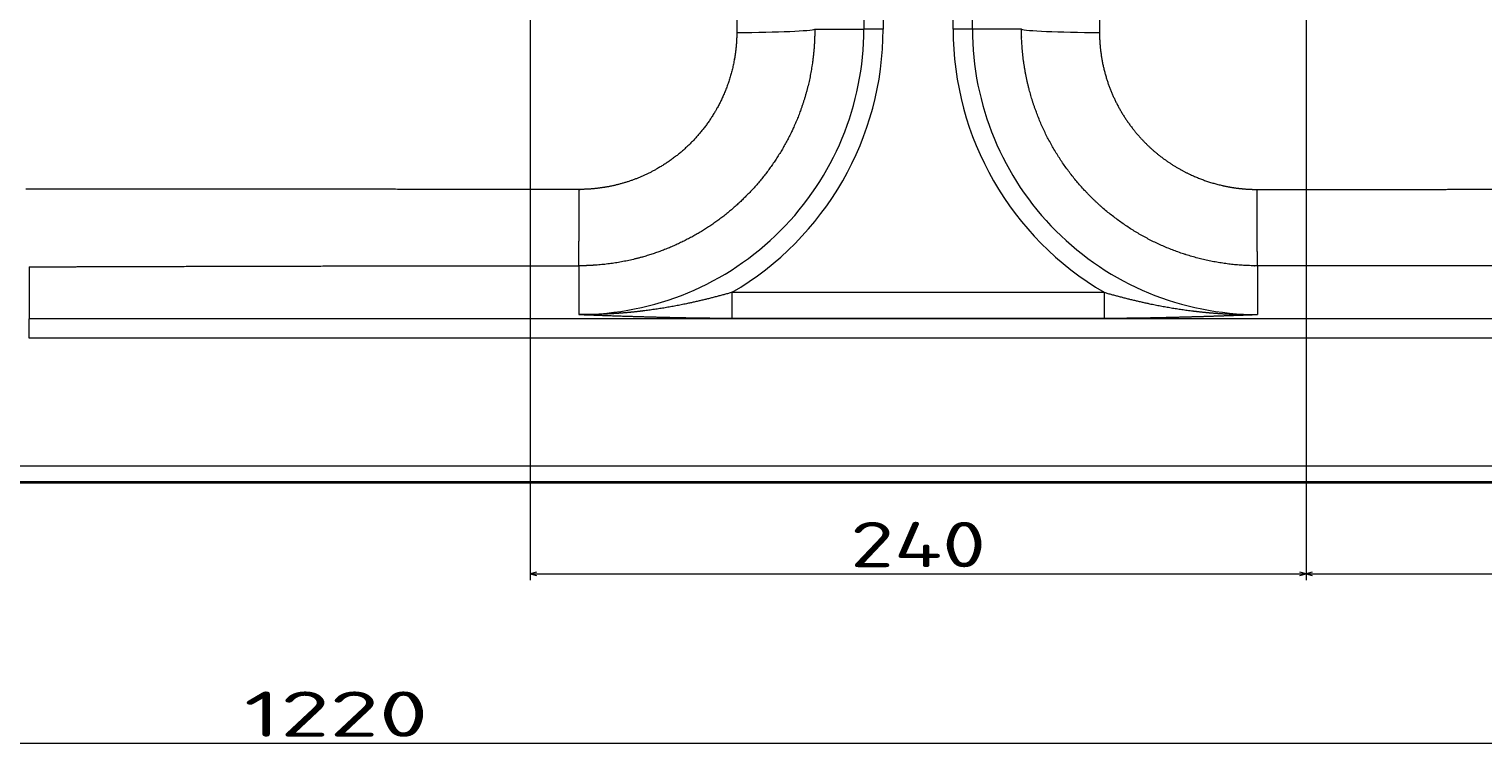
# Model space of a CAD drawing. Extents: x -177 to 1276, y 112 to 1174.
# Tile 6 of 12: x 475 to 925, y 112 to 335. Entities that reach past the tile are written whole.
import ezdxf
from ezdxf.enums import TextEntityAlignment as Align

# ---------------------------------------------------------------- set-up
doc = ezdxf.new("R2010")
doc.units = 0
doc.layers.get('0').update_dxf_attribs({"lineweight": 13})
doc.styles.get("Standard").update_dxf_attribs({"font": 'isocp.shx'})
doc.dimstyles.get("Standard").update_dxf_attribs({"dimtxt": 2.5, "dimasz": 2.5, "dimexe": 1.25, "dimexo": 0.625, "dimtad": 1, "dimcen": 2.5, "dimadec": 0, "dimazin": 0, "dimtfac": 1, "dimtmove": 0, "dimatfit": 0, "dimfxl": 0, "dimarcsym": 0})

# ---------------------------------------------------------------- blocks, each defined once
blk = doc.blocks.new('*D')
at = {"color": 7, "lineweight": 13}
for p, q in [((-36.13, 1053.7), (-149.75, 1053.7)), ((-147.75, 784.7), (-147.75, 1053.7)), ((1175.87, 1053.7), (1222.38, 1053.7)), ((1220.38, 1008.7), (1220.38, 1053.7)), ((-27.13, 1028.7), (-95.31, 1028.7)), ((-93.31, 784.7), (-93.31, 1028.7)), ((-27.13, 1028.7), (-65.44, 1028.7)), ((-63.44, 980.02), (-63.44, 1028.7)), ((-27.13, 1008.7), (-65.44, 1008.7)), ((1166.87, 1008.7), (1222.38, 1008.7)), ((586.37, 784.7), (-149.75, 784.7)), ((586.37, 784.7), (-95.31, 784.7)), ((749.87, 663.53), (749.87, 723.28)), ((749.87, 721.28), (1179.87, 721.28)), ((1179.87, 671.76), (1179.87, 723.28)), ((-36.13, 695.03), (-162.54, 695.03)), ((-160.54, 195.03), (-160.54, 695.03)), ((-36.13, 695.03), (-80.88, 695.03)), ((-78.88, 630.43), (-78.88, 695.03)), ((1175.87, 695.03), (1276.1, 695.03)), ((1274.1, 420.03), (1274.1, 695.03)), ((-36.13, 677.76), (-80.88, 677.76)), ((674.69, 619.55), (766.82, 643.12)), ((846.67, 398.72), (955.42, 498.64)), ((1114.39, 472.21), (1179.87, 472.21)), ((674.77, 420.03), (1276.1, 420.03)), ((629.87, 375.13), (629.87, 164.71)), ((869.87, 377.08), (869.87, 164.71)), ((869.87, 377.08), (869.87, 164.71)), ((-40.13, 208.03), (-40.13, 112.31)), ((1179.87, 208.03), (1179.87, 112.31)), ((1179.87, 208.03), (1179.87, 164.71)), ((-27.13, 195.03), (-162.54, 195.03)), ((629.87, 166.71), (869.87, 166.71)), ((869.87, 166.71), (1179.87, 166.71)), ((-40.13, 114.31), (1179.87, 114.31))]:
    blk.add_line(p, q, dxfattribs=at)
for points in [[(-147.23, 1051.77), (-147.75, 1053.7), (-148.27, 1051.77)], [(1220.89, 1051.77), (1220.38, 1053.7), (1219.86, 1051.77)], [(-92.79, 1026.77), (-93.31, 1028.7), (-93.82, 1026.77)], [(-62.92, 1026.77), (-63.44, 1028.7), (-63.95, 1026.77)], [(-63.95, 1010.63), (-63.44, 1008.7), (-62.92, 1010.63)], [(1219.86, 1010.63), (1220.38, 1008.7), (1220.89, 1010.63)], [(-148.27, 786.63), (-147.75, 784.7), (-147.23, 786.63)], [(-93.82, 786.63), (-93.31, 784.7), (-92.79, 786.63)], [(751.8, 721.79), (749.87, 721.28), (751.8, 720.76)], [(1177.94, 720.76), (1179.87, 721.28), (1177.94, 721.79)], [(-160.02, 693.1), (-160.54, 695.03), (-161.06, 693.1)], [(-78.36, 693.1), (-78.88, 695.03), (-79.4, 693.1)], [(1274.61, 693.1), (1274.1, 695.03), (1273.58, 693.1)], [(-79.4, 679.69), (-78.88, 677.76), (-78.36, 679.69)], [(765.08, 642.14), (766.82, 643.12), (764.82, 643.14)], [(734.66, 635.43), (732.92, 634.45), (734.92, 634.42)], [(1116.32, 472.72), (1114.39, 472.21), (1116.32, 471.69)], [(1177.94, 471.69), (1179.87, 472.21), (1177.94, 472.72)], [(891.99, 439.66), (893.07, 441.35), (891.29, 440.42)], [(1273.58, 421.97), (1274.1, 420.03), (1274.61, 421.97)], [(847.75, 400.41), (846.67, 398.72), (848.45, 399.65)], [(-161.06, 196.97), (-160.54, 195.03), (-160.02, 196.97)], [(631.8, 167.22), (629.87, 166.71), (631.8, 166.19)], [(867.94, 166.19), (869.87, 166.71), (867.94, 167.22)], [(871.8, 167.22), (869.87, 166.71), (871.8, 166.19)], [(1177.94, 166.19), (1179.87, 166.71), (1177.94, 167.22)], [(-38.2, 114.83), (-40.13, 114.31), (-38.2, 113.79)], [(1177.94, 113.79), (1179.87, 114.31), (1177.94, 114.83)]]:
    blk.add_lwpolyline(points, dxfattribs=at)
for s, height, rotation, p, p2 in [('45', 14, 90, (1218.38, 1017.65), (1218.38, 1044.74)), ('20', 14, 90, (-65.44, 980.02), (-65.44, 1007.1)), ('269', 14, 90, (-149.75, 898.18), (-149.75, 940.21)), ('244', 14, 90, (-95.31, 885.68), (-95.31, 927.71)), ('17', 14, 90, (-80.88, 630.43), (-80.88, 657.52)), ('35', 14, 14.3524, (685.11, 624.28), (711.35, 630.99)), ('%%c', 14, 14.3524, (674.19, 621.49), (684.14, 624.03)), ('275', 14, 90, (1272.1, 536.52), (1272.1, 578.55)), ('63', 20, 42.5763, (925.57, 473.93), (954.07, 500.11)), ('%%c', 20, 42.5763, (914.03, 463.33), (924.83, 473.25)), ('500', 14, 90, (-162.54, 424.02), (-162.54, 466.05))]:
    blk.add_text(s, height=height, rotation=rotation, dxfattribs=at).set_placement(p, p2, align=Align.FIT)
for s, p, p2 in [('430', (943.85, 723.28), (985.89, 723.28)), ('65', (1133.59, 474.21), (1160.67, 474.21)), ('240', (728.85, 168.71), (770.89, 168.71)), ('310', (1003.85, 168.71), (1045.89, 168.71)), ('1220', (541.38, 116.31), (598.36, 116.31))]:
    blk.add_text(s, height=14, dxfattribs=at).set_placement(p, p2, align=Align.FIT)
blk = doc.blocks.new('BLOCK37')
at = {"color": 7, "lineweight": 13}
for p, q in [((163.21, -190), (163.21, -360)), ((169.19, -190), (169.19, -360)), ((190.81, -360), (190.81, -190)), ((196.79, -360), (196.79, -190)), ((122.46, -441.36), (237.54, -441.36)), ((75, -449.52), (-95, -449.52)), ((285, -449.52), (75, -449.52)), ((122.46, -449.33), (237.54, -449.33)), ((455, -449.52), (285, -449.52)), ((455, -455.5), (-95, -455.5)), ((-595, -495), (595, -495))]:
    blk.add_line(p, q, dxfattribs=at)
at = {"color": 7, "lineweight": 13, "ltscale": 0.379543}
for p, q in [((148.03, -360), (163.21, -360)), ((211.97, -360), (196.79, -360))]:
    blk.add_line(p, q, dxfattribs=at)
at = {"color": 7, "lineweight": 13, "ltscale": 0.149429}
for p, q in [((169.19, -360), (163.21, -360)), ((196.79, -360), (190.81, -360)), ((-95, -455.5), (-95, -449.52))]:
    blk.add_line(p, q, dxfattribs=at)
at = {"color": 7, "lineweight": 13, "ltscale": 0.401033}
blk.add_line((-95, -433.48), (-95, -449.52), dxfattribs=at)
at = {"color": 7, "lineweight": 13, "ltscale": 0.376308}
for p, q in [((75, -433.16), (75, -448.21)), ((285, -433.16), (285, -448.21))]:
    blk.add_line(p, q, dxfattribs=at)
at = {"color": 7, "lineweight": 13, "ltscale": 0.199239}
for p, q in [((122.46, -449.33), (122.46, -441.36)), ((237.54, -441.36), (237.54, -449.33))]:
    blk.add_line(p, q, dxfattribs=at)
at = {"color": 7, "lineweight": 35}
blk.add_line((-595, -500), (595, -500), dxfattribs=at)
at = {"color": 7, "lineweight": 13}
for centre, radius, start, end in [((75, -360), 88.21, 269.9998, 0.0002), ((75, -360), 94.18, 300.2546, 0.0003), ((285, -360), 94.18, 179.9997, 239.7453), ((285, -360), 88.21, 179.9998, 270.0002)]:
    blk.add_arc(centre, radius, start, end, dxfattribs=at)
for centre, major_axis, start_param, end_param in [((123.12, -360), (25, 0.09), 4.743465, 6.195837), ((236.88, -360), (25, -0.09), 3.228941, 4.681313)]:
    blk.add_ellipse(centre, major_axis=major_axis, ratio=0.042152, start_param=start_param, end_param=end_param, dxfattribs=at)
for points, knots in [([(124.11, -310.03), (124.09, -314.98), (124.06, -320.18), (124.03, -325.7), (123.98, -335.72), (123.94, -346.63), (123.93, -351.32), (123.91, -356.14), (123.9, -361.05)], [0, 0, 0, 0, 0, 0, 58.3457, 58.3457, 58.3457, 100.147205, 100.147205, 100.147205, 100.147205, 100.147205, 100.147205]), ([(235.89, -310.03), (235.91, -314.98), (235.94, -320.19), (235.97, -325.7), (236.02, -335.73), (236.06, -346.63), (236.07, -351.33), (236.09, -356.14), (236.1, -361.05)], [0, 0, 0, 0, 0, 0, 58.306065, 58.306065, 58.306065, 100.077398, 100.077398, 100.077398, 100.077398, 100.077398, 100.077398]), ([(148.03, -360), (148.03, -360.39), (148.03, -360.78), (148.02, -361.17), (148.01, -361.95), (147.98, -362.72), (147.97, -363.11), (147.92, -364.34), (147.84, -365.56), (147.77, -366.39), (147.61, -368.05), (147.41, -369.71), (147.3, -370.54), (146.16, -378.01), (144.06, -385.3), (141.46, -391.52), (135.15, -402.79), (126.57, -412.4), (121.99, -416.56), (112.02, -423.84), (100.75, -428.89), (94.87, -430.81), (87.39, -432.41), (79.8, -433.02), (78.34, -433.1), (76.85, -433.15), (75.35, -433.16), (75.33, -433.16), (75.25, -433.16), (75.17, -433.16), (75.1, -433.16), (75.05, -433.16), (75, -433.16)], [0, 0, 0, 0, 0, 0, 2.550002, 2.550002, 2.550002, 5.096775, 5.096775, 5.096775, 10.573534, 10.573534, 10.573534, 16.065855, 16.065855, 16.065855, 60.297116, 60.297116, 60.297116, 101.006941, 101.006941, 101.006941, 141.720021, 141.720021, 141.720021, 151.421011, 151.421011, 151.421011, 151.598119, 151.598119, 151.598119, 151.942692, 151.942692, 151.942692, 151.942692, 151.942692, 151.942692]), ([(123.9, -361.05), (123.9, -361.34), (123.9, -361.63), (123.89, -361.92), (123.88, -362.49), (123.86, -363.07), (123.84, -363.36), (123.79, -364.32), (123.71, -365.28), (123.65, -365.96), (123.49, -367.3), (123.29, -368.64), (123.18, -369.31), (122.09, -375.15), (120.11, -380.78), (117.7, -385.49), (111.8, -393.98), (103.92, -400.64), (99.66, -403.4), (92.34, -406.88), (84.5, -408.79), (81.51, -409.27), (78.47, -409.53), (75.43, -409.55), (75.41, -409.55), (75.35, -409.55), (75.28, -409.55), (75.23, -409.55), (75.19, -409.55), (75.15, -409.55)], [0, 0, 0, 0, 0, 0, 2.338699, 2.338699, 2.338699, 4.673189, 4.673189, 4.673189, 10.186874, 10.186874, 10.186874, 15.728377, 15.728377, 15.728377, 58.707911, 58.707911, 58.707911, 100.056532, 100.056532, 100.056532, 124.881386, 124.881386, 124.881386, 125.056364, 125.056364, 125.056364, 125.395685, 125.395685, 125.395685, 125.395685, 125.395685, 125.395685]), ([(285, -433.16), (284.95, -433.16), (284.89, -433.16), (284.83, -433.16), (284.72, -433.16), (284.61, -433.16), (284.54, -433.15), (284.32, -433.15), (284.1, -433.15), (283.94, -433.15), (276.45, -433.03), (268.97, -431.95), (261.84, -429.98), (248.28, -424.32), (236.53, -415.5), (231.26, -410.4), (222.12, -399.04), (216.02, -385.75), (213.82, -378.76), (212.34, -370.71), (212, -362.55), (211.98, -361.7), (211.97, -360.85), (211.97, -360)], [0, 0, 0, 0, 0, 0, 0.420662, 0.420662, 0.420662, 0.811664, 0.811664, 0.811664, 2.073211, 2.073211, 2.073211, 57.745457, 57.745457, 57.745457, 112.918592, 112.918592, 112.918592, 167.766191, 167.766191, 167.766191, 174.124476, 174.124476, 174.124476, 174.124476, 174.124476, 174.124476]), ([(236.1, -361.05), (236.11, -366.03), (236.76, -370.99), (238.05, -375.87), (241.5, -384.31), (246.88, -391.82), (249.63, -394.91), (255.07, -399.85), (261.38, -403.71), (264.25, -405.16), (269.14, -407.14), (274.26, -408.45), (276.28, -408.86), (279, -409.25), (281.73, -409.46), (282.42, -409.5), (283.31, -409.53), (284.21, -409.55), (284.43, -409.55), (284.64, -409.55), (284.85, -409.55)], [0, 0, 0, 0, 0, 0, 45.293138, 45.293138, 45.293138, 81.57604, 81.57604, 81.57604, 109.280597, 109.280597, 109.280597, 126.967592, 126.967592, 126.967592, 132.868909, 132.868909, 132.868909, 134.708543, 134.708543, 134.708543, 134.708543, 134.708543, 134.708543]), ([(75.15, -409.55), (66.73, -409.56), (58.36, -409.56), (49.99, -409.56), (32.04, -409.54), (13.71, -409.52), (3.73, -409.51), (-14.59, -409.48), (-33.39, -409.45), (-42.08, -409.45), (-54.34, -409.44), (-66.66, -409.43), (-70.35, -409.43), (-75.86, -409.43), (-81.38, -409.43), (-83.2, -409.43), (-86.86, -409.43), (-90.51, -409.43), (-92.34, -409.43), (-94.17, -409.43), (-95.99, -409.43)], [0, 0, 0, 0, 0, 0, 75.350484, 75.350484, 75.350484, 160.850236, 160.850236, 160.850236, 230.775104, 230.775104, 230.775104, 260.570225, 260.570225, 260.570225, 275.313929, 275.313929, 275.313929, 290.057633, 290.057633, 290.057633, 290.057633, 290.057633, 290.057633]), ([(75, -433.16), (75.01, -432.98), (75.02, -432.59), (75.04, -432.01), (75.08, -429.33), (75.11, -424.96), (75.12, -421.39), (75.14, -416.85), (75.14, -412.17), (75.14, -411.3), (75.15, -410.42), (75.15, -409.55)], [0, 0, 0, 0, 0, 0, 10.450561, 10.450561, 10.450561, 37.858547, 37.858547, 37.858547, 44.082787, 44.082787, 44.082787, 44.082787, 44.082787, 44.082787]), ([(284.85, -409.55), (293.12, -409.56), (301.35, -409.56), (309.57, -409.56), (325.13, -409.55), (340.91, -409.53), (348.42, -409.52), (365.01, -409.49), (382, -409.47), (391.3, -409.46), (409.72, -409.44), (428.44, -409.43), (437.59, -409.43), (446.77, -409.43), (455.99, -409.43)], [0, 0, 0, 0, 0, 0, 61.457496, 61.457496, 61.457496, 115.775608, 115.775608, 115.775608, 180.715869, 180.715869, 180.715869, 241.983488, 241.983488, 241.983488, 241.983488, 241.983488, 241.983488]), ([(285, -433.16), (284.99, -432.98), (284.98, -432.59), (284.96, -432.01), (284.92, -429.33), (284.89, -424.96), (284.88, -421.39), (284.86, -416.85), (284.86, -412.17), (284.86, -411.3), (284.85, -410.42), (284.85, -409.55)], [0, 0, 0, 0, 0, 0, 10.450683, 10.450683, 10.450683, 37.858869, 37.858869, 37.858869, 44.083169, 44.083169, 44.083169, 44.083169, 44.083169, 44.083169]), ([(-95, -433.48), (-84.07, -433.44), (-73.18, -433.4), (-62.35, -433.37), (-41.88, -433.31), (-21.85, -433.26), (-12.47, -433.24), (7.79, -433.19), (27.46, -433.17), (37.93, -433.16), (51.6, -433.15), (65.26, -433.15), (68.5, -433.15), (71.75, -433.15), (75, -433.16)], [0, 0, 0, 0, 0, 0, 72.635636, 72.635636, 72.635636, 138.510367, 138.510367, 138.510367, 216.53566, 216.53566, 216.53566, 240.78437, 240.78437, 240.78437, 240.78437, 240.78437, 240.78437]), ([(455, -433.48), (444.07, -433.44), (433.18, -433.4), (422.35, -433.37), (401.88, -433.31), (381.85, -433.26), (372.47, -433.24), (352.21, -433.19), (332.54, -433.17), (322.07, -433.16), (308.4, -433.15), (294.74, -433.15), (291.5, -433.15), (288.25, -433.15), (285, -433.16)], [0, 0, 0, 0, 0, 0, 72.635636, 72.635636, 72.635636, 138.510367, 138.510367, 138.510367, 216.53566, 216.53566, 216.53566, 240.78437, 240.78437, 240.78437, 240.78437, 240.78437, 240.78437]), ([(122.46, -441.36), (117.83, -442.7), (113.14, -443.92), (108.43, -444.98), (101.79, -446.23), (95.1, -447.12), (93.19, -447.34), (90.32, -447.63), (87.44, -447.85), (86.49, -447.92), (83.62, -448.09), (80.74, -448.19), (78.83, -448.23), (76.91, -448.24), (75, -448.21)], [0, 0, 0, 0, 0, 0, 34.291975, 34.291975, 34.291975, 47.986325, 47.986325, 47.986325, 54.826896, 54.826896, 54.826896, 68.476113, 68.476113, 68.476113, 68.476113, 68.476113, 68.476113]), ([(237.54, -441.36), (242.17, -442.7), (246.86, -443.92), (251.57, -444.98), (258.21, -446.23), (264.9, -447.12), (266.81, -447.34), (269.68, -447.63), (272.56, -447.85), (273.51, -447.92), (276.38, -448.09), (279.26, -448.19), (281.17, -448.23), (283.09, -448.24), (285, -448.21)], [0, 0, 0, 0, 0, 0, 34.291923, 34.291923, 34.291923, 47.986332, 47.986332, 47.986332, 54.826918, 54.826918, 54.826918, 68.476127, 68.476127, 68.476127, 68.476127, 68.476127, 68.476127]), ([(75, -448.21), (80.6, -448.41), (86.21, -448.61), (91.89, -448.8), (101.29, -449.07), (111.02, -449.25), (114.8, -449.3), (118.62, -449.33), (122.46, -449.33)], [0, 0, 0, 0, 0, 0, 43.155811, 43.155811, 43.155811, 70.000725, 70.000725, 70.000725, 70.000725, 70.000725, 70.000725]), ([(237.54, -449.33), (243, -449.33), (248.43, -449.27), (253.75, -449.17), (263.3, -448.94), (272.57, -448.65), (276.74, -448.51), (280.88, -448.36), (285, -448.21)], [0, 0, 0, 0, 0, 0, 38.174943, 38.174943, 38.174943, 69.981276, 69.981276, 69.981276, 69.981276, 69.981276, 69.981276])]:
    blk.add_open_spline(points, degree=5, knots=knots, dxfattribs=at)

msp = doc.modelspace()

# ---------------------------------------------------------------- block references
at = {"lineweight": 0}
msp.add_blockref('BLOCK37', (569.869, 695.034), dxfattribs=at)

# ---------------------------------------------------------------- dimensions: what is measured, and where the dimension line sits
at = {"color": 0, "lineweight": 0}
for base, p1, p2, angle, middle, dimtype in [((-160.543, 695.034), (-25.131, 195.034), (-34.131, 695.034), 89.99952, (-160.543, 445.034), 160), ((-40.131, 114.312), (1179.869, 210.034), (-40.131, 210.034), 180, (569.869, 114.312), 161), ((629.869, 166.707), (869.869, 379.084), (629.869, 377.134), 179.99905, (749.869, 166.707), 160), ((869.869, 166.707), (1179.869, 210.034), (869.869, 379.084), 179.99905, (1024.869, 166.707), 160), ((749.869, 721.275), (1179.869, 669.759), (749.869, 661.534), 179.99905, (964.869, 721.275), 160), ((-78.882, 677.7586), (-34.1307, 695.0338), (-34.1307, 677.7586), 270, (-78.882, 643.9789), 161), ((1114.39, 472.206), (1179.869, 482.206), (1114.39, 482.206), 180, (1147.13, 472.206), 161), ((1274.096, 695.034), (672.769, 420.034), (1173.869, 695.034), 89.99952, (1274.096, 557.534), 160), ((-147.75, 784.698), (-34.131, 1053.698), (588.369, 784.698), 269.99857, (-147.75, 919.198), 160), ((-93.305, 784.698), (-25.131, 1028.698), (588.369, 784.698), 269.99857, (-93.305, 906.698), 160), ((-63.437, 1008.698), (-25.131, 1028.698), (-25.131, 1008.698), 269.99857, (-63.437, 993.56), 160), ((1220.376, 1008.698), (1173.869, 1053.698), (1164.869, 1008.698), 269.99857, (1220.376, 1031.198), 160)]:
    dim = msp.add_linear_dim(base=base, p1=p1, p2=p2, angle=angle, dimstyle='Standard', dxfattribs=at)
    dim.commit()
    dim.dimension.update_dxf_attribs({"geometry": '*D', "text_midpoint": middle, "dimtype": dimtype})
for p1, p2, middle in [((766.823, 643.122), (732.916, 634.446), (693.268, 624.301)), ((846.673, 398.722), (893.065, 441.346), (935.403, 480.245))]:
    dim = msp.add_diameter_dim_2p(p1=p1, p2=p2, dimstyle='Standard', dxfattribs=at)
    dim.commit()
    dim.dimension.update_dxf_attribs({"geometry": '*D', "text_midpoint": middle, "dimtype": 163})

doc.saveas('drawing.dxf')
